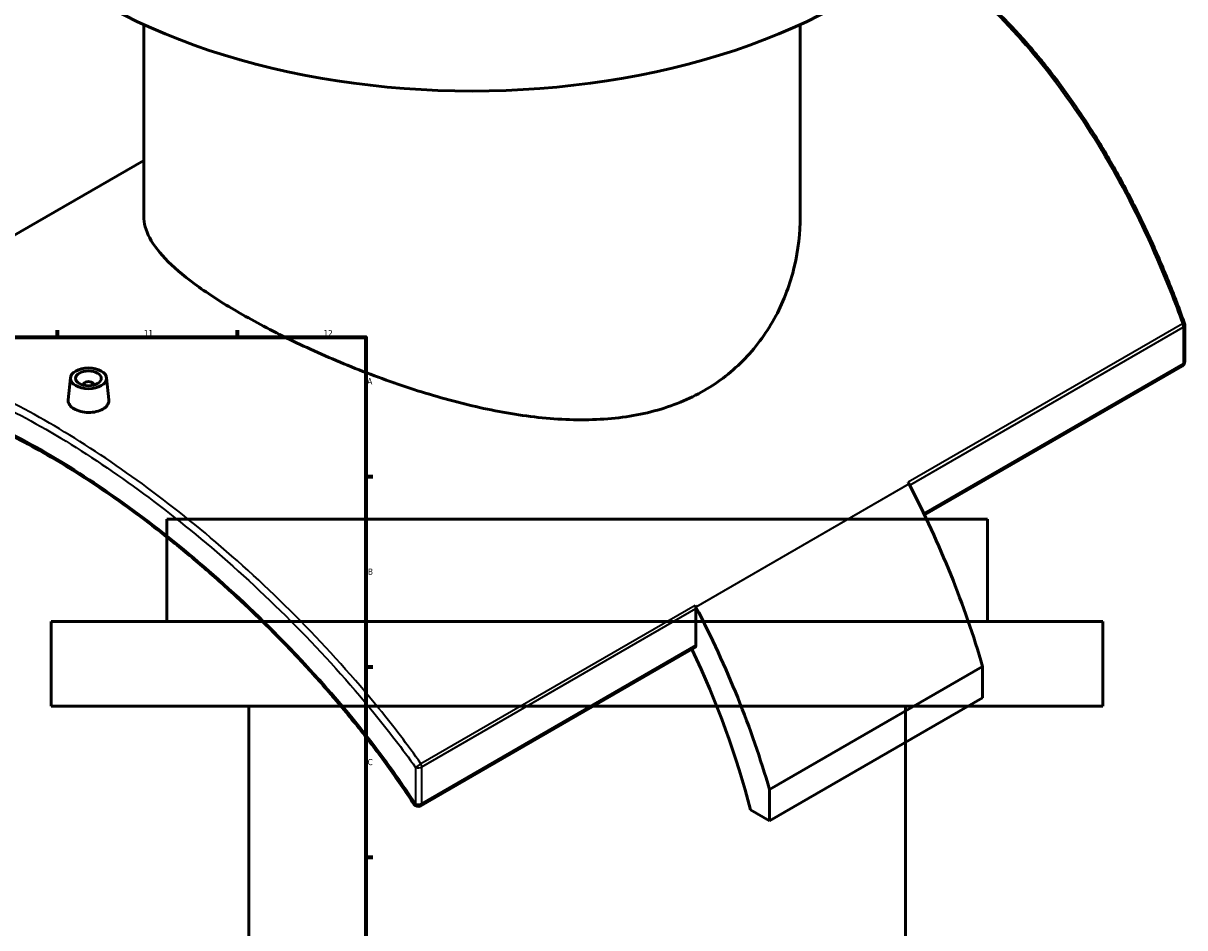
# Model space of a CAD drawing. Header units: millimetres. Extents: x -604 to 1140, y -275 to 940.
# Tile 9 of 10: x 687 to 1140, y 344 to 696. Entities that reach past the tile are written whole.
import ezdxf

# ---------------------------------------------------------------- set-up
doc = ezdxf.new("R2010")
doc.units = ezdxf.units.MM
for name, color, linetype, lineweight in [('Border (ANSI)', 7, 'Continuous', 70), ('Visible (ANSI)', 7, 'Continuous', 50), ('Visible Narrow (ANSI)', 7, 'Continuous', 35)]:
    doc.layers.add(name, color=color, linetype=linetype, lineweight=lineweight)
doc.styles.add('Note Text (ANSI)', font='tahoma.ttf')

# ---------------------------------------------------------------- blocks, each defined once
blk = doc.blocks.new('Borders Default Border')
at = {"layer": 'Border (ANSI)'}
for p, q in [((700.83, 574), (700.83, 576.8)), ((770.92, 574), (770.92, 576.8)), ((821, 519.75), (823.8, 519.75)), ((821, 445.5), (823.8, 445.5)), ((821, 371.25), (823.8, 371.25))]:
    blk.add_line(p, q, dxfattribs=at)
at = {"layer": 'Border (ANSI)', "flags": 128}
blk.add_lwpolyline([(20, 20), (20, 574), (821, 574), (821, 20), (20, 20)], dxfattribs=at)
at = {"layer": 'Border (ANSI)', "color": 5, "true_color": 0x0000ff, "char_height": 2.4, "attachment_point": 7, "style": 'Note Text (ANSI)'}
for s, insert in [('11', (734.43, 574.4)), ('12', (804.52, 574.4)), ('A', (821.58, 555.68)), ('B', (821.87, 481.43)), ('C', (821.71, 407.13))]:
    blk.add_mtext(s, dxfattribs=dict(at, insert=insert))

msp = doc.modelspace()

# ---------------------------------------------------------------- linework, layer by layer
at = {"layer": 'Visible (ANSI)'}
for p, q in [((734.42, 621.19), (734.42, 695.89)), ((990.42, 621.19), (990.42, 695.89)), ((734.42, 642.92), (591.84, 560.61)), ((1140.34, 564.49), (1140.34, 578.72)), ((1139.34, 562.75), (1038.84, 504.73)), ((705.88, 558.22), (704.95, 549.54)), ((719.85, 558.22), (720.78, 549.55)), ((710.87, 555.52), (710.87, 555.32)), ((714.87, 555.52), (714.87, 555.32)), ((1063.38, 503.12), (743.38, 503.12)), ((743.38, 463.12), (743.38, 503.12)), ((1063.38, 463.12), (1063.38, 503.12)), ((949.75, 453.97), (949.75, 468.21)), ((1108.38, 463.12), (698.38, 463.12)), ((698.38, 430.12), (698.38, 463.12)), ((1108.38, 430.12), (1108.38, 463.12)), ((949.33, 453.06), (842.42, 391.33)), ((1061.47, 445.69), (978.39, 397.72)), ((1061.47, 445.69), (1061.47, 433.45)), ((1061.47, 433.45), (978.39, 385.48)), ((1108.38, 430.12), (698.38, 430.12)), ((775.38, 243.12), (775.38, 430.12)), ((1031.38, 243.12), (1031.38, 430.12)), ((978.39, 385.48), (978.39, 397.72)), ((971.04, 389.72), (978.39, 385.48))]:
    msp.add_line(p, q, dxfattribs=at)
for centre, start, end in [((1138.34, 578.72), 0, 19.7021), ((1138.34, 564.49), 300, 0), ((841.42, 393.06), 213.0602, 300)]:
    msp.add_arc(centre, 2, start, end, dxfattribs=at)
for centre, major_axis, start_param, end_param in [((862.42, 788.34), (-205, 0), 0, 3.141593), ((712.87, 555.52), (-2, 0), 2.963882, 6.460896), ((903.96, 463.68), (120, -207.85), 1.493842, 1.496945), ((903.96, 463.68), (120, -207.85), 1.16685, 1.493842), ((948.33, 469.02), (1, -1.73), 0.785398, 1.496945), ((820.88, 415.71), (-120, 207.85), 4.635435, 4.638537), ((820.88, 415.71), (-120, 207.85), 4.308443, 4.635435), ((948.33, 454.79), (1, -1.73), 0, 0.785398), ((820.88, 415.71), (112.5, -194.86), 1.122147, 1.428592)]:
    msp.add_ellipse(centre, major_axis=major_axis, ratio=0.57735, start_param=start_param, end_param=end_param, dxfattribs=at)
for major_axis in [(-7, 0), (5, 0)]:
    msp.add_ellipse((712.87, 557.97), major_axis=major_axis, ratio=0.57735, dxfattribs=at)
for points, knots in [([(1140.22, 579.39), (1138.01, 585.58), (1135.66, 591.71), (1130.69, 603.82), (1128.07, 609.81), (1122.56, 621.55), (1119.68, 627.32), (1113.67, 638.56), (1110.55, 644.05), (1104.07, 654.68), (1100.72, 659.83), (1093.82, 669.76), (1090.27, 674.54), (1082.98, 683.7), (1079.25, 688.08), (1071.62, 696.42), (1067.72, 700.38), (1059.78, 707.87), (1055.74, 711.4), (1047.54, 718.02), (1043.37, 721.12), (1038.24, 724.6), (1037.35, 725.2), (1036.45, 725.79)], [2.348152, 2.348152, 2.348152, 2.348152, 4.311745, 4.311745, 6.277805, 6.277805, 8.237732, 8.237732, 10.183653, 10.183653, 12.109848, 12.109848, 14.013018, 14.013018, 15.89217, 15.89217, 17.748371, 17.748371, 19.584663, 19.584663, 21.405561, 21.405561, 21.788758, 21.788758, 21.788758, 21.788758]), ([(952.93, 553.2), (947.1, 549.84), (940.56, 547.14), (926.41, 543.36), (918.81, 542.27), (903.06, 541.57), (894.9, 541.97), (878.54, 543.9), (870.34, 545.42), (854.53, 549.14), (846.34, 551.47), (829.97, 556.82), (821.79, 559.85), (806.01, 566.28), (798.4, 569.7), (784.25, 576.58), (777.72, 580.05), (766.1, 586.75), (760.7, 590.17), (751.25, 596.92), (747.2, 600.24), (740.74, 606.64), (738.32, 609.74), (735.16, 615.66), (734.42, 618.49), (734.42, 621.19)], [0, 0, 0, 0, 2.472655, 2.472655, 4.945309, 4.945309, 7.417964, 7.417964, 9.890619, 9.890619, 12.354192, 12.354192, 14.817765, 14.817765, 17.281338, 17.281338, 19.744912, 19.744912, 22.208485, 22.208485, 24.672058, 24.672058, 27.135632, 27.135632, 29.599205, 29.599205, 29.599205, 29.599205]), ([(990.42, 621.19), (990.42, 614.75), (989.67, 608.06), (986.51, 594.86), (984.1, 588.36), (977.65, 576.23), (973.6, 570.61), (964.16, 560.77), (958.76, 556.57), (952.93, 553.2)], [69.089028, 69.089028, 69.089028, 69.089028, 71.561683, 71.561683, 74.034338, 74.034338, 76.506992, 76.506992, 78.979647, 78.979647, 78.979647, 78.979647]), ([(839.74, 391.97), (836.46, 397), (833.04, 401.99), (825.9, 411.85), (822.2, 416.73), (814.55, 426.35), (810.61, 431.09), (802.55, 440.38), (798.44, 444.93), (790.07, 453.82), (785.83, 458.16), (777.26, 466.59), (772.94, 470.68), (764.27, 478.61), (759.92, 482.44), (751.22, 489.82), (746.88, 493.37), (738.23, 500.19), (733.93, 503.46), (725.39, 509.69), (721.15, 512.67), (712.75, 518.32), (708.6, 520.99), (700.4, 526.04), (696.34, 528.41), (688.36, 532.85), (684.42, 534.92), (676.68, 538.73), (672.87, 540.48), (665.41, 543.66), (661.74, 545.08), (654.57, 547.6), (651.06, 548.69), (644.21, 550.53), (640.87, 551.27), (634.37, 552.4), (631.21, 552.78), (625.21, 553.16), (622.38, 553.17), (617.6, 552.88), (615.62, 552.66), (610.81, 551.87), (608.07, 551.18), (602.86, 549.35), (600.38, 548.22), (598.04, 546.87)], [7.510187, 7.510187, 7.510187, 7.510187, 9.358536, 9.358536, 11.214631, 11.214631, 13.071072, 13.071072, 14.920528, 14.920528, 16.756812, 16.756812, 18.575492, 18.575492, 20.374115, 20.374115, 22.152167, 22.152167, 23.910941, 23.910941, 25.65338, 25.65338, 27.38356, 27.38356, 29.10618, 29.10618, 30.826134, 30.826134, 32.548307, 32.548307, 34.277512, 34.277512, 36.018387, 36.018387, 37.775487, 37.775487, 39.553775, 39.553775, 41.273135, 41.273135, 42.562655, 42.562655, 44.496935, 44.496935, 46.431216, 46.431216, 46.431216, 46.431216]), ([(718.48, 545.96), (717.78, 545.56), (716.88, 545.21), (714.93, 544.76), (713.86, 544.66), (711.87, 544.69), (710.81, 544.82), (708.86, 545.31), (707.97, 545.67), (706.56, 546.48), (705.95, 546.99), (705.14, 548.1), (704.94, 548.7), (704.93, 549.35), (704.94, 549.44), (704.95, 549.54)], [0, 0, 0, 0, 0.299016, 0.299016, 0.598033, 0.598033, 0.896724, 0.896724, 1.195415, 1.195415, 1.494106, 1.494106, 1.792797, 1.792797, 1.841418, 1.841418, 1.841418, 1.841418]), ([(720.78, 549.55), (720.79, 549.45), (720.8, 549.35), (720.8, 548.67), (720.6, 548.04), (719.8, 546.89), (719.19, 546.37), (718.48, 545.96)], [4.1350163, 4.1350163, 4.1350163, 4.1350163, 4.1838531, 4.1838531, 4.4827562, 4.4827562, 4.7816592, 4.7816592, 4.7816592, 4.7816592])]:
    msp.add_open_spline(points, degree=3, knots=knots, dxfattribs=at)
at = {"layer": 'Visible Narrow (ANSI)'}
for p, q in [((1139.41, 579.17), (1032.49, 517.44)), ((1033.07, 516.31), (1139.75, 577.9)), ((1139.75, 577.9), (1139.75, 563.67)), ((1139.75, 563.67), (1038.59, 505.26)), ((1032.83, 516.78), (949.75, 468.81)), ((949.41, 469.47), (842.49, 407.74)), ((842.83, 406.48), (949.75, 468.21)), ((949.75, 453.97), (842.83, 392.24)), ((840.4, 406.3), (840.4, 392.06)), ((842.83, 392.24), (842.83, 406.48))]:
    msp.add_line(p, q, dxfattribs=at)
for centre, major_axis, ratio, start_param, end_param in [((1138.34, 578.72), (1.88, 0.67), 0.037226, 0, 0.952446), ((1138.34, 578.72), (1, -1.73), 0.57735, 0.785398, 1.496945), ((1138.34, 578.72), (2, 0), 0.57735, 5.497787, 6.283185), ((1138.34, 564.49), (1, -1.73), 0.57735, 0, 0.785398), ((1138.34, 564.49), (2, 0), 0.57735, 5.497787, 6.283185), ((841.42, 407.29), (-1.63, -1.16), 0.156017, 0.793427, 2.172512), ((841.42, 407.29), (-1, 1.73), 0.57735, 3.926991, 4.638537), ((841.42, 407.29), (2, 0), 0.57735, 4.18131, 5.497787), ((841.42, 393.06), (-1.68, -1.09), 0.196296, 0, 0.800928), ((841.42, 393.06), (-2, 0), 0.57735, 1.039717, 2.356194), ((841.42, 393.06), (1, -1.73), 0.57735, 0, 0.785398)]:
    msp.add_ellipse(centre, major_axis=major_axis, ratio=ratio, start_param=start_param, end_param=end_param, dxfattribs=at)
for points, knots in [([(1035.97, 725.34), (1043.33, 720.49), (1050.5, 714.99), (1067.06, 700.39), (1076.21, 690.73), (1093.57, 669.17), (1101.76, 657.19), (1116.69, 631.74), (1123.44, 618.28), (1133.04, 596.09), (1136.35, 587.68), (1139.41, 579.17)], [-21.710665, -21.710665, -21.710665, -21.710665, -18.554193, -18.554193, -14.153189, -14.153189, -9.597855, -9.597855, -5.042526, -5.042526, -2.348152, -2.348152, -2.348152, -2.348152]), ([(842.49, 407.74), (837.3, 415.03), (831.83, 422.2), (816.51, 441.07), (806.23, 452.5), (784.85, 474.23), (773.76, 484.53), (751.67, 503.37), (740.68, 511.96), (718.91, 527.52), (708.13, 534.5), (697.66, 540.53), (687.2, 546.57), (677.07, 551.68), (657.78, 559.82), (648.64, 562.85), (631.27, 566.8), (623.09, 567.63), (608.15, 566.86), (601.4, 565.27), (594.17, 561.88), (592.99, 561.27), (591.84, 560.61)], [-43.562698, -43.562698, -43.562698, -43.562698, -40.867844, -40.867844, -36.312674, -36.312674, -31.757499, -31.757499, -27.35655, -27.35655, -22.955596, -22.955596, -22.955596, -18.554642, -18.554642, -14.153692, -14.153692, -9.598517, -9.598517, -5.043348, -5.043348, -4.131484, -4.131484, -4.131484, -4.131484]), ([(584.78, 553.88), (587.81, 556.37), (591.1, 558.44), (600.62, 562.86), (607.32, 564.41), (622.14, 565.12), (630.26, 564.27), (647.52, 560.32), (656.6, 557.28), (675.77, 549.17), (685.85, 544.09), (696.25, 538.09), (706.65, 532.08), (717.38, 525.15), (739.04, 509.69), (749.98, 501.16), (771.97, 482.46), (783.01, 472.25), (804.29, 450.69), (814.53, 439.35), (829.79, 420.63), (835.24, 413.53), (840.4, 406.3)], [2.348494, 2.348494, 2.348494, 2.348494, 5.043348, 5.043348, 9.598517, 9.598517, 14.153692, 14.153692, 18.554642, 18.554642, 22.955596, 22.955596, 22.955596, 27.35655, 27.35655, 31.757499, 31.757499, 36.312674, 36.312674, 40.867844, 40.867844, 43.562698, 43.562698, 43.562698, 43.562698]), ([(840.4, 392.06), (835.53, 399.53), (830.33, 406.89), (813.86, 428.6), (801.77, 442.51), (778.97, 465.9), (768.5, 475.7), (747.59, 493.66), (737.15, 501.86), (716.46, 516.71), (706.21, 523.35), (696.25, 529.1), (686.29, 534.85), (676.63, 539.71), (658.23, 547.43), (649.49, 550.3), (632.91, 553.98), (625.1, 554.74), (608.95, 553.83), (601.01, 551.49), (590.77, 545.2), (587.64, 542.65), (584.78, 539.65)], [7.510187, 7.510187, 7.510187, 7.510187, 10.235541, 10.235541, 15.717084, 15.717084, 20.061788, 20.061788, 24.275293, 24.275293, 28.488802, 28.488802, 28.488802, 32.702311, 32.702311, 36.915816, 36.915816, 41.26052, 41.26052, 46.741949, 46.741949, 49.467422, 49.467422, 49.467422, 49.467422])]:
    msp.add_open_spline(points, degree=3, knots=knots, dxfattribs=at)

# ---------------------------------------------------------------- block references
msp.add_blockref('Borders Default Border', (0, 0))

doc.saveas('drawing.dxf')
